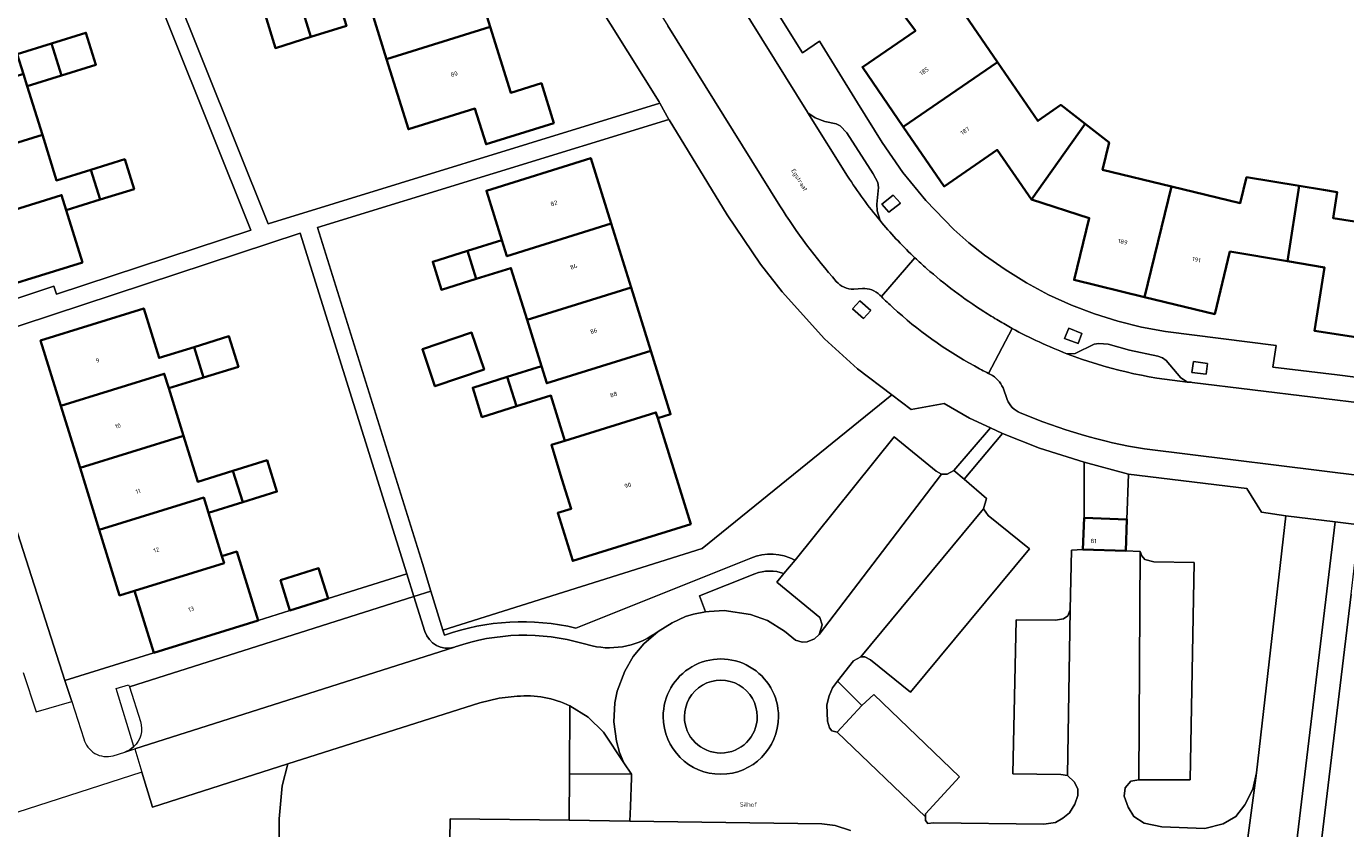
# Model space of a CAD drawing. Header units: metres. Extents: x 197700 to 204338, y 317132 to 325229.
# Tile 81 of 256: x 198932 to 199040, y 320435 to 320501. Entities that reach past the tile are written whole.
import ezdxf
from ezdxf.enums import TextEntityAlignment as Align

# ---------------------------------------------------------------- set-up
doc = ezdxf.new("R2010")
doc.units = ezdxf.units.M
for name, color, linetype, lineweight in [('B-WE-GR-BEPLANTING_CULTUUR_BODEMBEDEKKER-GV', 90, 'Continuous', 18), ('B-WE-GR-BEPLANTING_CULTUUR_HEESTERS-GV', 90, 'Continuous', 18), ('B-WE-OG-BEBOUWING-GV', 7, 'Continuous', 35), ('B-WE-OG-BEBOUWING-T18', 10, 'Continuous', 18), ('B-WE-OG-TERREIN_CULTUURSCHEIDING-GV', 7, 'Continuous', 18), ('B-WE-OG-TERREIN_ERF-GV', 7, 'Continuous', 18), ('B-WE-OG-TOPOGRAFIE-T18', 10, 'Continuous', 18), ('B-WE-VH-ONVERHARD-GV', 252, 'Continuous', 18), ('B-WE-VH-VERHARDING_ASFALT-GV', 252, 'Continuous', 18), ('B-WE-VH-VERHARDING_BETONSTRAATSTEEN-GV', 252, 'Continuous', 18), ('B-WE-VH-VERHARDING_OPEN-GV', 252, 'Continuous', 18), ('B-WE-VH-VERHARDING_SIERBESTRATING-GV', 252, 'Continuous', 18), ('B-WE-VH-VERHARDING_TEGEL-GV', 252, 'Continuous', 18)]:
    doc.layers.add(name, color=color, linetype=linetype, lineweight=lineweight)
doc.styles.add('NLCS-ISO-M200-T18', font='NLCS-ISO.ttf', dxfattribs={"height": 0.36})

msp = doc.modelspace()

# ---------------------------------------------------------------- linework, layer by layer
at = {"layer": 'B-WE-GR-BEPLANTING_CULTUUR_BODEMBEDEKKER-GV'}
for points in [[(199010.954, 320467.82), (199009.222, 320468.615), (199007.122, 320469.819), (199004.42, 320469.321), (199002.809, 320470.542), (198987.195, 320457.874), (198965.84, 320451.162), (198965.969, 320450.746)], [(198994.844, 320456.923), (199003.018, 320467.069), (199006.468, 320464.263), (199006.918, 320464.013), (199007.368, 320464.012), (199007.918, 320464.312), (199010.954, 320467.82)], [(198976.794, 320451.331), (198991.193, 320457.076)], [(198991.537, 320455.792), (198986.976, 320453.982), (198987.472, 320452.652), (198987.765, 320452.7), (198989.016, 320452.763), (198991.169, 320452.435), (198992.576, 320451.95), (198993.985, 320451.065), (198994.893, 320450.324), (198995.446, 320450.18), (198995.846, 320450.184), (198996.443, 320450.44), (198996.84, 320450.794), (198997.081, 320451.597), (198996.875, 320452.195), (198993.342, 320455.109), (198993.925, 320455.813)]]:
    msp.add_lwpolyline(points, dxfattribs=at)
for points in [[(199000.351, 320444.947), (199001.351, 320445.847), (199008.401, 320439.083), (199005.596, 320436.032), (199005.596, 320435.782), (199005.596, 320435.482), (199005.796, 320435.231), (199006.247, 320435.28), (199015.351, 320435.171), (199016.301, 320435.321), (199016.902, 320435.671), (199017.452, 320436.12), (199017.903, 320436.821), (199018.153, 320437.522), (199018.154, 320438.073), (199017.854, 320438.673), (199017.305, 320439.174), (199016.755, 320439.275), (199012.803, 320439.329), (199013.062, 320451.993), (199016.313, 320451.989), (199016.964, 320452.089), (199017.314, 320452.339), (199017.515, 320452.839), (199017.618, 320457.745), (199018.57, 320457.809), (199018.667, 320460.411), (199018.673, 320465.002), (199014.973, 320466.157), (199011.943, 320467.351), (199008.771, 320463.584), (199010.618, 320462.007), (199010.367, 320461.156), (199010.767, 320460.605), (199014.166, 320457.848), (199004.354, 320446.045), (199001.054, 320448.701), (199000.604, 320448.952), (199000.254, 320448.952), (198999.664, 320448.623), (198998.332, 320446.959)], [(199023.157, 320438.818), (199022.506, 320438.718), (199022.056, 320438.169), (199021.955, 320437.468), (199022.305, 320436.567), (199022.754, 320435.815), (199023.605, 320435.263), (199025.055, 320434.962), (199028.607, 320434.808), (199030.108, 320435.207), (199031.158, 320435.807), (199031.91, 320436.757), (199032.561, 320438.059), (199032.862, 320439.409), (199035.278, 320460.581), (199033.277, 320460.883), (199032.079, 320462.837), (199022.325, 320463.998), (199022.195, 320460.279), (199022.098, 320457.677), (199023.271, 320457.64), (199023.421, 320457.289), (199023.671, 320456.988), (199024.42, 320456.788), (199027.722, 320456.734), (199027.409, 320438.814)]]:
    msp.add_lwpolyline(points, close=True, dxfattribs=at)
for points in [[(198991.193, 320457.076, -0.2269958), (198994.844, 320456.923)], [(198993.925, 320455.813, 0.1888763), (198991.537, 320455.792)], [(198965.969, 320450.746, -0.1436737), (198976.794, 320451.331)], [(198991.732, 320444.033, 1.0001666), (198985.732, 320444.03)], [(198985.732, 320444.03, 0.9998333), (198991.732, 320444.033)]]:
    msp.add_lwpolyline(points, format="xyb", dxfattribs=at)
at = {"layer": 'B-WE-GR-BEPLANTING_CULTUUR_HEESTERS-GV'}
for points in [[(198962.861, 320455.792), (198956.376, 320453.763), (198953.235, 320452.78), (198950.601, 320451.956), (198942.017, 320449.296), (198934.697, 320447.002), (198935.25, 320445.283), (198936.238, 320442.212)], [(198938.673, 320440.811), (198939.631, 320441.109), (198940.031, 320441.293), (198940.38, 320441.56), (198938.903, 320446.346), (198939.939, 320446.665), (198940.008, 320446.48), (198963.444, 320453.928), (198962.861, 320455.792)], [(198971.939, 320445.708), (198970.478, 320445.552), (198968.876, 320445.176), (198953.052, 320440.134)], [(198966.051, 320411.156), (198966.439, 320435.619), (198976.226, 320435.496), (198976.257, 320439.33), (198976.301, 320444.918)], [(198953.052, 320440.134), (198952.604, 320438.326), (198952.333, 320435.622), (198952.353, 320433.772)]]:
    msp.add_lwpolyline(points, dxfattribs=at)
for points in [[(198976.301, 320444.918, 0.1366369), (198971.939, 320445.708)], [(198936.238, 320442.212, 0.4179894), (198938.673, 320440.811)]]:
    msp.add_lwpolyline(points, format="xyb", dxfattribs=at)
at = {"layer": 'B-WE-OG-BEBOUWING-GV'}
for points in [[(199002.104, 320504.12), (199004.763, 320500.529), (199000.394, 320497.543), (199003.767, 320492.626), (199011.538, 320497.94), (199008.228, 320502.761), (199010.051, 320503.983), (199007.438, 320507.505)], [(198969.741, 320500.853), (198968.17, 320505.903), (198965.923, 320505.247), (198959.608, 320503.282), (198961.191, 320498.192)], [(198957.019, 320503.683), (198954.107, 320502.777), (198954.963, 320500.024), (198957.891, 320500.935), (198957.377, 320502.587)], [(198954.963, 320500.024), (198954.107, 320502.777), (198951.178, 320501.865), (198952.035, 320499.113)], [(198969.741, 320500.853), (198961.191, 320498.192), (198962.989, 320492.415), (198968.472, 320494.122), (198969.385, 320491.19), (198974.97, 320492.928), (198973.947, 320496.213), (198971.429, 320495.429)], [(198930.767, 320498.614), (198931.278, 320496.968), (198931.585, 320495.978), (198934.413, 320496.856), (198933.595, 320499.491)], [(198934.413, 320496.856), (198937.241, 320497.733), (198936.423, 320500.369), (198933.595, 320499.491)], [(199014.327, 320486.62), (199018.741, 320492.869), (199016.744, 320494.418), (199014.854, 320493.11), (199011.538, 320497.94), (199003.767, 320492.626), (199007.139, 320487.711), (199011.502, 320490.717)], [(198923.268, 320488.993), (198932.832, 320491.96), (198931.585, 320495.978), (198931.278, 320496.968), (198931.116, 320496.918), (198930.049, 320496.587), (198922.688, 320494.307), (198923.424, 320491.934), (198922.449, 320491.632)], [(199023.63, 320478.6), (199025.861, 320487.705), (199020.182, 320489.081), (199020.722, 320491.332), (199018.741, 320492.869), (199014.327, 320486.62), (199019.083, 320485.106), (199017.84, 320480.006)], [(198934.417, 320486.99), (198934.798, 320485.762), (198937.594, 320486.63), (198936.832, 320489.085), (198933.997, 320488.205), (198932.832, 320491.96), (198923.268, 320488.993), (198924.087, 320486.353), (198925.043, 320486.65), (198925.77, 320484.307)], [(198937.594, 320486.63), (198940.39, 320487.497), (198939.628, 320489.953), (198936.832, 320489.085)], [(198971.102, 320481.964), (198979.696, 320484.644), (198978.012, 320490.041), (198969.418, 320487.36), (198970.69, 320483.284)], [(199023.63, 320478.6), (199029.419, 320477.195), (199030.681, 320482.341), (199035.432, 320481.543), (199036.368, 320487.755), (199032.047, 320488.472), (199031.531, 320486.332), (199025.861, 320487.705)], [(199035.432, 320481.543), (199038.462, 320481.034), (199037.634, 320475.815), (199043.537, 320474.896), (199044.975, 320484.184), (199039.19, 320485.092), (199039.518, 320487.232), (199038.374, 320487.422), (199036.368, 320487.755)], [(198934.798, 320485.762), (198934.417, 320486.99), (198925.77, 320484.307), (198926.6, 320481.631), (198925.645, 320481.334), (198926.531, 320478.476), (198936.134, 320481.455)], [(198979.696, 320484.644), (198971.102, 320481.964), (198970.69, 320483.284), (198967.854, 320482.399), (198968.576, 320480.087), (198971.437, 320480.979), (198972.768, 320476.712), (198981.336, 320479.383)], [(198968.576, 320480.087), (198967.854, 320482.399), (198964.994, 320481.507), (198965.715, 320479.194)], [(198973.958, 320472.896), (198974.396, 320471.49), (198982.966, 320474.157), (198981.336, 320479.383), (198972.768, 320476.712)], [(198934.356, 320469.631), (198942.879, 320472.272), (198943.248, 320471.08), (198946.114, 320471.968), (198945.336, 320474.479), (198942.452, 320473.585), (198941.189, 320477.661), (198932.684, 320475.025)], [(198969.231, 320472.624), (198968.199, 320475.667), (198964.15, 320474.293), (198965.182, 320471.25)], [(198946.114, 320471.968), (198948.98, 320472.856), (198948.202, 320475.367), (198945.336, 320474.479)], [(198983.53, 320468.611), (198984.593, 320468.943), (198982.966, 320474.157), (198974.396, 320471.49), (198973.958, 320472.896), (198971.137, 320472.016), (198971.891, 320469.599), (198974.728, 320470.484), (198975.89, 320466.758), (198983.379, 320469.094)], [(198942.879, 320472.272), (198934.356, 320469.631), (198935.939, 320464.523), (198944.462, 320467.164), (198943.248, 320471.08)], [(198971.891, 320469.599), (198971.137, 320472.016), (198968.299, 320471.131), (198969.053, 320468.714)], [(198983.53, 320468.611), (198983.379, 320469.094), (198975.89, 320466.758), (198974.771, 320466.409), (198975.646, 320463.601), (198976.407, 320461.162), (198975.292, 320460.814), (198976.527, 320456.855), (198986.251, 320459.888)], [(198935.939, 320464.523), (198937.522, 320459.415), (198946.133, 320462.083), (198946.523, 320460.825), (198949.338, 320461.697), (198948.536, 320464.284), (198945.633, 320463.384), (198944.462, 320467.164)], [(198949.338, 320461.697), (198952.153, 320462.57), (198951.351, 320465.156), (198948.536, 320464.284)], [(198940.437, 320454.396), (198947.807, 320456.68), (198947.631, 320457.249), (198946.523, 320460.825), (198946.133, 320462.083), (198937.522, 320459.415), (198939.197, 320454.011)], [(199018.57, 320457.809), (199022.098, 320457.677), (199022.195, 320460.279), (199018.667, 320460.411)], [(198950.601, 320451.956), (198948.844, 320457.625), (198947.631, 320457.249), (198947.807, 320456.68), (198940.437, 320454.396), (198942.017, 320449.296)], [(198956.376, 320453.763), (198955.597, 320456.255), (198952.455, 320455.272), (198953.235, 320452.78)]]:
    msp.add_lwpolyline(points, close=True, dxfattribs=at)
at = {"layer": 'B-WE-OG-TERREIN_CULTUURSCHEIDING-GV'}
msp.add_lwpolyline([(198952.353, 320433.772), (198952.333, 320435.622), (198952.604, 320438.326), (198953.052, 320440.134), (198941.916, 320436.585), (198941.039, 320439.458), (198929.879, 320435.858)], dxfattribs=at)
at = {"layer": 'B-WE-OG-TERREIN_ERF-GV'}
for points in [[(198960.281, 320532.258), (198946.784, 320527.979), (198935.496, 320524.4), (198951.429, 320484.627), (198983.718, 320494.573), (198983.663, 320494.674), (198969.18, 320517.812)], [(198965.84, 320451.162), (198987.195, 320457.874), (199002.809, 320470.542), (199000, 320472.67), (198997.278, 320475.159), (198993.785, 320479.024), (198992.011, 320481.306), (198989.266, 320485.379), (198984.479, 320493.183), (198984.453, 320493.23), (198955.51, 320484.315), (198964.14, 320456.636), (198964.843, 320454.373)], [(198982.966, 320474.157), (198984.593, 320468.943), (198983.53, 320468.611), (198986.251, 320459.888), (198976.527, 320456.855), (198975.292, 320460.814), (198976.407, 320461.162), (198975.646, 320463.601), (198974.771, 320466.409), (198975.89, 320466.758), (198974.728, 320470.484), (198971.891, 320469.599), (198969.053, 320468.714), (198968.299, 320471.131), (198971.137, 320472.016), (198973.958, 320472.896), (198972.768, 320476.712), (198971.437, 320480.979), (198968.576, 320480.087), (198965.715, 320479.194), (198964.994, 320481.507), (198967.854, 320482.399), (198970.69, 320483.284), (198969.418, 320487.36), (198978.012, 320490.041), (198979.696, 320484.644), (198981.336, 320479.383)], [(198969.231, 320472.624), (198965.182, 320471.25), (198964.15, 320474.293), (198968.199, 320475.667)]]:
    msp.add_lwpolyline(points, close=True, dxfattribs=at)
for points in [[(198925.345, 320476.704), (198933.772, 320479.482), (198933.988, 320478.826), (198950.02, 320484.111), (198933.459, 320525.453), (198922.288, 320526.166)], [(198978.791, 320525.405), (198995.454, 320498.717), (198996.856, 320499.688), (199000, 320494.604), (199002.027, 320491.326), (199003.726, 320488.856), (199005.63, 320486.54), (199007.927, 320484.168), (199009.155, 320483.063), (199010.452, 320482.04), (199012.153, 320480.856), (199013.916, 320479.767), (199015.741, 320478.785), (199017.626, 320477.923), (199019.506, 320477.203), (199021.427, 320476.602), (199023.381, 320476.12), (199025.361, 320475.757), (199034.483, 320474.613), (199034.2, 320472.807), (199039.503, 320472.179), (199042.744, 320471.783)], [(198968.17, 320505.903), (198969.741, 320500.853), (198971.429, 320495.429), (198973.947, 320496.213), (198974.97, 320492.928), (198969.385, 320491.19), (198968.472, 320494.122), (198962.989, 320492.415), (198961.191, 320498.192), (198959.608, 320503.282)], [(199043.537, 320474.896), (199037.634, 320475.815), (199038.462, 320481.034), (199035.432, 320481.543), (199030.681, 320482.341), (199029.419, 320477.195), (199023.63, 320478.6), (199017.84, 320480.006), (199019.083, 320485.106), (199014.327, 320486.62), (199011.502, 320490.717), (199007.139, 320487.711), (199003.767, 320492.626), (199000.394, 320497.543), (199004.763, 320500.529), (199002.104, 320504.12)], [(199008.228, 320502.761), (199011.538, 320497.94), (199014.854, 320493.11), (199016.744, 320494.418), (199018.741, 320492.869), (199020.722, 320491.332), (199020.182, 320489.081), (199025.861, 320487.705), (199031.531, 320486.332), (199032.047, 320488.472), (199036.368, 320487.755), (199038.374, 320487.422), (199039.518, 320487.232), (199039.19, 320485.092), (199044.975, 320484.184)], [(198957.891, 320500.935), (198954.963, 320500.024), (198952.035, 320499.113), (198951.178, 320501.865)], [(198930.767, 320498.614), (198933.595, 320499.491), (198936.423, 320500.369), (198937.241, 320497.733), (198934.413, 320496.856), (198931.585, 320495.978), (198932.832, 320491.96), (198933.997, 320488.205), (198936.832, 320489.085), (198939.628, 320489.953), (198940.39, 320487.497), (198937.594, 320486.63), (198934.798, 320485.762), (198936.134, 320481.455), (198926.531, 320478.476)], [(198928.959, 320464.839), (198934.697, 320447.002), (198942.017, 320449.296), (198940.437, 320454.396), (198939.197, 320454.011), (198937.522, 320459.415), (198935.939, 320464.523), (198934.356, 320469.631), (198932.684, 320475.025), (198941.189, 320477.661), (198942.452, 320473.585), (198945.336, 320474.479), (198948.202, 320475.367), (198948.98, 320472.856), (198946.114, 320471.968), (198943.248, 320471.08), (198944.462, 320467.164), (198945.633, 320463.384), (198948.536, 320464.284), (198951.351, 320465.156), (198952.153, 320462.57), (198949.338, 320461.697), (198946.523, 320460.825), (198947.631, 320457.249), (198948.844, 320457.625), (198950.601, 320451.956), (198953.235, 320452.78), (198952.455, 320455.272), (198955.597, 320456.255), (198956.376, 320453.763), (198962.861, 320455.792), (198954.077, 320483.869), (198925.992, 320474.61)], [(199040.676, 320454.119), (199036.148, 320416.731), (199035.844, 320413.126), (199035.691, 320409.523), (199035.887, 320403.165), (199036.285, 320399.261), (199038.211, 320389.272), (199040.755, 320389.745), (199039.79, 320395.02), (199041.27, 320395.35)]]:
    msp.add_lwpolyline(points, dxfattribs=at)
at = {"layer": 'B-WE-VH-ONVERHARD-GV'}
for points in [[(199002.58, 320485.588), (199003.538, 320486.329), (199002.94, 320487.001), (199002.008, 320486.254)], [(199000.186, 320478.284), (198999.591, 320477.623), (199000.491, 320476.824), (199001.078, 320477.482)], [(199018.485, 320475.597), (199017.398, 320476.022), (199017.047, 320475.183), (199018.177, 320474.776)], [(199028.836, 320473.13), (199027.664, 320473.286), (199027.532, 320472.391), (199028.718, 320472.248)]]:
    msp.add_lwpolyline(points, close=True, dxfattribs=at)
at = {"layer": 'B-WE-VH-VERHARDING_ASFALT-GV'}
for points in [[(198955.433, 320547.482), (198962.938, 320535.43), (198967.216, 320528.534), (198967.497, 320528.081), (198973.988, 320517.633), (198974.32, 320517.098), (198984.37, 320500.934), (198993.595, 320486.115)], [(198999.178, 320488.556), (198995.909, 320493.775), (198995.874, 320493.831), (198982.907, 320514.678), (198965.937, 320541.967)], [(199001.83, 320478.757), (199001.957, 320478.632), (199004.725, 320481.824), (199004.56, 320481.98)], [(199004.725, 320481.824), (199001.957, 320478.632)], [(198999.677, 320479.246), (199000.396, 320479.302)], [(199012.745, 320476.01), (199010.782, 320472.305), (199010.942, 320472.225)], [(199010.782, 320472.305), (199012.745, 320476.01)], [(199011.981, 320471.107), (199012.327, 320470.155)], [(199042.474, 320469.752), (199027.57, 320471.563)], [(199023.624, 320466.091), (199041.794, 320463.852), (199042.457, 320469.623), (199042.474, 320469.752)]]:
    msp.add_lwpolyline(points, dxfattribs=at)
for points in [[(199001.847, 320484.901, -0.0312402), (198999.178, 320488.556)], [(198993.595, 320486.115, 0.0403594), (198998.243, 320479.882)], [(199004.56, 320481.98, -0.0273754), (199001.847, 320484.901)], [(199005.682, 320480.953, -0.0098251), (199004.725, 320481.824)], [(199010.41, 320477.396, -0.0379951), (199005.682, 320480.953)], [(198998.243, 320479.882, 0.2196757), (198999.677, 320479.246)], [(199000.396, 320479.302, -0.2098105), (199001.83, 320478.757)], [(199001.957, 320478.632, 0.0091329), (199002.913, 320477.725)], [(199002.913, 320477.725, 0.0589629), (199009.619, 320472.918)], [(199011.614, 320476.653, -0.0088436), (199010.41, 320477.396)], [(199012.745, 320476.01, -0.0079132), (199011.614, 320476.653)], [(199017.252, 320473.927, -0.0330712), (199012.745, 320476.01)], [(199027.18, 320471.598, -0.0682623), (199017.252, 320473.927)], [(199009.619, 320472.918, 0.0091753), (199010.782, 320472.305)], [(199010.942, 320472.225, -0.1738065), (199011.981, 320471.107)], [(199027.57, 320471.563, -0.0030002), (199027.18, 320471.598)], [(199012.327, 320470.155, 0.2180474), (199013.406, 320469.06)], [(199013.406, 320469.06, 0.0605306), (199023.624, 320466.091)]]:
    msp.add_lwpolyline(points, format="xyb", dxfattribs=at)
at = {"layer": 'B-WE-VH-VERHARDING_BETONSTRAATSTEEN-GV'}
for points in [[(199001.847, 320484.901), (199001.611, 320485.706), (199001.585, 320486.245), (199001.72, 320487.63), (199001.658, 320488.02), (199001.294, 320488.736), (198999.11, 320492.135), (198998.571, 320492.704), (198998.224, 320492.877), (198997.304, 320493.052), (198996.516, 320493.359), (198995.909, 320493.775), (198999.178, 320488.556)], [(199027.18, 320471.598), (199026.638, 320471.949), (199025.434, 320473.364), (199025.109, 320473.596), (199024.745, 320473.735), (199022.407, 320474.214), (199020.648, 320474.722), (199019.862, 320474.775), (199019.497, 320474.705), (199017.918, 320473.958), (199017.252, 320473.927)], [(199031.202, 320426.847), (199032.862, 320439.409), (199032.561, 320438.059), (199031.91, 320436.757), (199031.158, 320435.807), (199030.108, 320435.207), (199028.607, 320434.808), (199025.055, 320434.962), (199023.605, 320435.263), (199022.754, 320435.815), (199022.305, 320436.567), (199021.955, 320437.468), (199022.056, 320438.169), (199022.506, 320438.718), (199023.157, 320438.818), (199023.271, 320457.64), (199022.098, 320457.677), (199018.57, 320457.809), (199017.618, 320457.745), (199017.515, 320452.839), (199017.305, 320439.174), (199017.854, 320438.673), (199018.154, 320438.073), (199018.153, 320437.522), (199017.903, 320436.821), (199017.452, 320436.12), (199016.902, 320435.671), (199016.301, 320435.321), (199015.351, 320435.171), (199006.247, 320435.28), (199005.796, 320435.231), (199005.596, 320435.482), (199005.596, 320435.782), (198998.327, 320442.756), (198997.875, 320442.851), (198997.672, 320443.099), (198997.516, 320443.649), (198997.452, 320444.998), (198997.644, 320445.75), (198997.937, 320446.403), (198998.332, 320446.959), (198999.664, 320448.623), (199000.254, 320448.952), (199010.367, 320461.156), (199010.618, 320462.007), (199008.771, 320463.584), (199007.918, 320464.312), (199007.368, 320464.012), (199006.918, 320464.013), (198996.84, 320450.794), (198996.443, 320450.44), (198995.846, 320450.184), (198995.446, 320450.18), (198994.893, 320450.324), (198993.985, 320451.065), (198992.576, 320451.95), (198991.169, 320452.435), (198989.016, 320452.763), (198987.765, 320452.7), (198987.472, 320452.652), (198986.467, 320452.486), (198985.819, 320452.279), (198984.724, 320451.768), (198983.581, 320451.056), (198982.391, 320450.043), (198981.502, 320448.983), (198980.815, 320447.775), (198980.183, 320446.118), (198979.993, 320445.165), (198979.91, 320443.614), (198980.127, 320442.016), (198980.387, 320441.068), (198980.744, 320440.236), (198981.376, 320439.289), (198981.36, 320438.977), (198981.285, 320436.625), (198981.248, 320435.425), (198997.057, 320435.19), (198998.159, 320435.052), (198999.414, 320434.665)], [(199046.827, 320381.431), (199039.972, 320380.135), (199037.772, 320381.44), (199034.782, 320396.859), (199034.235, 320400.564), (199033.937, 320404.018), (199033.739, 320407.723), (199033.793, 320411.326), (199033.995, 320414.48), (199034.75, 320421.938), (199039.354, 320460.071), (199035.278, 320460.581), (199032.862, 320439.409), (199031.202, 320426.847), (199030.751, 320426.196), (199030.251, 320425.847), (199029.642, 320420.241)], [(198991.193, 320457.076), (198976.794, 320451.331)], [(198993.925, 320455.813), (198994.844, 320456.923)], [(198983.581, 320451.056), (198984.724, 320451.768), (198985.819, 320452.279), (198986.467, 320452.486), (198987.472, 320452.652), (198986.976, 320453.982), (198991.537, 320455.792)], [(198964.341, 320451.055), (198963.444, 320453.928), (198940.008, 320446.48)], [(198965.969, 320450.746), (198965.84, 320451.162), (198964.843, 320454.373), (198963.444, 320453.928), (198964.341, 320451.055)], [(198976.301, 320444.918), (198977.803, 320443.98), (198979.07, 320442.744), (198980.744, 320440.236), (198980.387, 320441.068), (198980.127, 320442.016), (198979.91, 320443.614), (198979.993, 320445.165), (198980.183, 320446.118), (198980.815, 320447.775), (198981.502, 320448.983), (198982.391, 320450.043), (198983.581, 320451.056)], [(198940.38, 320441.56), (198940.031, 320441.293), (198939.631, 320441.109), (198940.44, 320441.367), (198966.795, 320449.755)], [(198966.841, 320449.77), (198966.795, 320449.755), (198940.44, 320441.367), (198941.039, 320439.458), (198941.916, 320436.585), (198953.052, 320440.134), (198968.876, 320445.176), (198970.478, 320445.552), (198971.939, 320445.708)], [(198966.795, 320449.755), (198966.841, 320449.77)], [(198977.389, 320450.06), (198978.129, 320449.857)], [(198978.129, 320449.857), (198977.389, 320450.06)], [(198940.008, 320446.48), (198940.912, 320443.625)]]:
    msp.add_lwpolyline(points, dxfattribs=at)
for points in [[(198999.178, 320488.556, 0.0312402), (199001.847, 320484.901)], [(199017.252, 320473.927, 0.0682623), (199027.18, 320471.598)], [(198994.844, 320456.923, 0.2269958), (198991.193, 320457.076)], [(198991.537, 320455.792, -0.1888763), (198993.925, 320455.813)], [(198976.794, 320451.331, 0.1436737), (198965.969, 320450.746)], [(198964.341, 320451.055, 0.4091893), (198966.795, 320449.755)], [(198966.795, 320449.755, -0.4091893), (198964.341, 320451.055)], [(198966.841, 320449.77, -0.1553031), (198977.389, 320450.06)], [(198977.389, 320450.06, 0.1553031), (198966.841, 320449.77)], [(198978.129, 320449.857, 0.218651), (198983.581, 320451.056)], [(198983.581, 320451.056, -0.218651), (198978.129, 320449.857)], [(198983.982, 320444.03, -1.0001052), (198993.482, 320444.033)], [(198993.482, 320444.033, 1.0001052), (198983.982, 320444.03)], [(198985.732, 320444.03, -1.0001666), (198991.732, 320444.033)], [(198971.939, 320445.708, -0.1366369), (198976.301, 320444.918)], [(198993.482, 320444.033, -0.9998947), (198983.982, 320444.03)], [(198983.982, 320444.03, 0.9998947), (198993.482, 320444.033)], [(198991.732, 320444.033, -0.9998333), (198985.732, 320444.03)], [(198940.912, 320443.625, -0.287414), (198940.38, 320441.56)]]:
    msp.add_lwpolyline(points, format="xyb", dxfattribs=at)
for points in [[(198993.925, 320455.813), (198993.342, 320455.109), (198996.875, 320452.195), (198997.081, 320451.597), (198996.84, 320450.794), (199006.918, 320464.013), (199006.468, 320464.263), (199003.018, 320467.069), (198994.844, 320456.923)], [(199010.367, 320461.156), (199000.254, 320448.952), (199000.604, 320448.952), (199001.054, 320448.701), (199004.354, 320446.045), (199014.166, 320457.848), (199010.767, 320460.605)], [(199023.271, 320457.64), (199023.157, 320438.818), (199027.409, 320438.814), (199027.722, 320456.734), (199024.42, 320456.788), (199023.671, 320456.988), (199023.421, 320457.289)], [(199017.305, 320439.174), (199017.515, 320452.839), (199017.314, 320452.339), (199016.964, 320452.089), (199016.313, 320451.989), (199013.062, 320451.993), (199012.803, 320439.329), (199016.755, 320439.275)], [(199005.596, 320435.782), (199005.596, 320436.032), (199008.401, 320439.083), (199001.351, 320445.847), (199000.351, 320444.947), (198998.327, 320442.756)], [(198981.285, 320436.625), (198981.36, 320438.977), (198981.376, 320439.289), (198976.257, 320439.33), (198976.226, 320435.496), (198981.248, 320435.425)]]:
    msp.add_lwpolyline(points, close=True, dxfattribs=at)
at = {"layer": 'B-WE-VH-VERHARDING_OPEN-GV'}
msp.add_lwpolyline([(198999.414, 320434.665), (198998.159, 320435.052), (198997.057, 320435.19), (198981.248, 320435.425), (198976.226, 320435.496), (198966.439, 320435.619), (198966.051, 320411.156)], dxfattribs=at)
at = {"layer": 'B-WE-VH-VERHARDING_SIERBESTRATING-GV'}
msp.add_lwpolyline([(198931.245, 320447.656), (198932.31, 320444.425), (198935.25, 320445.283), (198934.697, 320447.002), (198928.959, 320464.839)], dxfattribs=at)
at = {"layer": 'B-WE-VH-VERHARDING_TEGEL-GV'}
for points in [[(198965.937, 320541.967), (198982.907, 320514.678), (198995.874, 320493.831), (198995.909, 320493.775), (198996.516, 320493.359), (198997.304, 320493.052), (198998.224, 320492.877), (198998.571, 320492.704), (198999.11, 320492.135), (199001.294, 320488.736), (199001.658, 320488.02), (199001.72, 320487.63), (199001.585, 320486.245), (199001.611, 320485.706), (199001.847, 320484.901)], [(198925.992, 320474.61), (198954.077, 320483.869), (198962.861, 320455.792), (198963.444, 320453.928), (198964.843, 320454.373), (198964.14, 320456.636), (198955.51, 320484.315), (198984.453, 320493.23), (198983.718, 320494.573), (198951.429, 320484.627), (198935.496, 320524.4), (198946.784, 320527.979), (198960.281, 320532.258), (198959.185, 320534.003), (198951.671, 320531.706), (198946.075, 320529.995), (198944.242, 320529.434), (198944.431, 320528.807), (198934.81, 320525.757), (198934.408, 320526.895), (198921.725, 320527.705)], [(198922.288, 320526.166), (198933.459, 320525.453), (198950.02, 320484.111), (198933.988, 320478.826), (198933.772, 320479.482), (198925.345, 320476.704)], [(199042.744, 320471.783), (199039.503, 320472.179), (199034.2, 320472.807), (199034.483, 320474.613), (199025.361, 320475.757), (199023.381, 320476.12), (199021.427, 320476.602), (199019.506, 320477.203), (199017.626, 320477.923), (199015.741, 320478.785), (199013.916, 320479.767), (199012.153, 320480.856), (199010.452, 320482.04), (199009.155, 320483.063), (199007.927, 320484.168), (199005.63, 320486.54), (199003.726, 320488.856), (199002.027, 320491.326), (199000, 320494.604), (198996.856, 320499.688), (198995.454, 320498.717), (198978.791, 320525.405)], [(198969.18, 320517.812), (198983.663, 320494.674), (198983.718, 320494.573), (198984.453, 320493.23), (198984.479, 320493.183), (198989.266, 320485.379), (198992.011, 320481.306), (198993.785, 320479.024), (198997.278, 320475.159), (199000, 320472.67), (199002.809, 320470.542)], [(198993.595, 320486.115), (198984.37, 320500.934)], [(199004.56, 320481.98), (199004.725, 320481.824)], [(199000.396, 320479.302), (198999.677, 320479.246)], [(199001.957, 320478.632), (199001.83, 320478.757)], [(199017.252, 320473.927), (199017.918, 320473.958), (199019.497, 320474.705), (199019.862, 320474.775), (199020.648, 320474.722), (199022.407, 320474.214), (199024.745, 320473.735), (199025.109, 320473.596), (199025.434, 320473.364), (199026.638, 320471.949), (199027.18, 320471.598)], [(199010.942, 320472.225), (199010.782, 320472.305)], [(199012.327, 320470.155), (199011.981, 320471.107)], [(199027.57, 320471.563), (199042.474, 320469.752)], [(199002.809, 320470.542), (199004.42, 320469.321), (199007.122, 320469.819), (199009.222, 320468.615), (199010.954, 320467.82), (199011.943, 320467.351), (199014.973, 320466.157), (199018.673, 320465.002), (199022.325, 320463.998), (199032.079, 320462.837), (199033.277, 320460.883), (199035.278, 320460.581), (199039.354, 320460.071), (199041.331, 320459.824), (199041.794, 320463.852), (199023.624, 320466.091)]]:
    msp.add_lwpolyline(points, dxfattribs=at)
for points in [[(199002.58, 320485.588), (199002.008, 320486.254), (199002.94, 320487.001), (199003.538, 320486.329)], [(199000.186, 320478.284), (199001.078, 320477.482), (199000.491, 320476.824), (198999.591, 320477.623)], [(199018.485, 320475.597), (199018.177, 320474.776), (199017.047, 320475.183), (199017.398, 320476.022)], [(199028.836, 320473.13), (199028.718, 320472.248), (199027.532, 320472.391), (199027.664, 320473.286)], [(199007.918, 320464.312), (199008.771, 320463.584), (199011.943, 320467.351), (199010.954, 320467.82)], [(199022.325, 320463.998), (199018.673, 320465.002), (199018.667, 320460.411), (199022.195, 320460.279)], [(199039.972, 320380.135), (199038.211, 320389.272), (199036.285, 320399.261), (199035.887, 320403.165), (199035.691, 320409.523), (199035.844, 320413.126), (199036.148, 320416.731), (199040.676, 320454.119), (199041.331, 320459.824), (199039.354, 320460.071), (199034.75, 320421.938), (199033.995, 320414.48), (199033.793, 320411.326), (199033.739, 320407.723), (199033.937, 320404.018), (199034.235, 320400.564), (199034.782, 320396.859), (199037.772, 320381.44)], [(199000.351, 320444.947), (198998.332, 320446.959), (198997.937, 320446.403), (198997.644, 320445.75), (198997.452, 320444.998), (198997.516, 320443.649), (198997.672, 320443.099), (198997.875, 320442.851), (198998.327, 320442.756)], [(198980.744, 320440.236), (198979.07, 320442.744), (198977.803, 320443.98), (198976.301, 320444.918), (198976.257, 320439.33), (198981.376, 320439.289)]]:
    msp.add_lwpolyline(points, close=True, dxfattribs=at)
for points in [[(198998.243, 320479.882, -0.0403594), (198993.595, 320486.115)], [(199001.847, 320484.901, 0.0273754), (199004.56, 320481.98)], [(199004.725, 320481.824, 0.0098251), (199005.682, 320480.953)], [(199005.682, 320480.953, 0.0379951), (199010.41, 320477.396)], [(198999.677, 320479.246, -0.2196757), (198998.243, 320479.882)], [(199001.83, 320478.757, 0.2098105), (199000.396, 320479.302)], [(199002.913, 320477.725, -0.0091329), (199001.957, 320478.632)], [(199009.619, 320472.918, -0.0589629), (199002.913, 320477.725)], [(199010.41, 320477.396, 0.0088436), (199011.614, 320476.653)], [(199011.614, 320476.653, 0.0079132), (199012.745, 320476.01)], [(199012.745, 320476.01, 0.0330712), (199017.252, 320473.927)], [(199010.782, 320472.305, -0.0091753), (199009.619, 320472.918)], [(199011.981, 320471.107, 0.1738065), (199010.942, 320472.225)], [(199027.18, 320471.598, 0.0030002), (199027.57, 320471.563)], [(199013.406, 320469.06, -0.2180474), (199012.327, 320470.155)], [(199023.624, 320466.091, -0.0605306), (199013.406, 320469.06)]]:
    msp.add_lwpolyline(points, format="xyb", dxfattribs=at)

# ---------------------------------------------------------------- texts
at = {"layer": 'B-WE-OG-BEBOUWING-T18', "style": 'NLCS-ISO-M200-T18'}
for s, rotation, p in [('80', 17.2, (198966.759, 320496.973)), ('185', 34.4, (199005.479, 320497.202)), ('187', 34.4, (199008.849, 320492.289)), ('82', 17.3, (198974.984, 320486.318)), ('189', 346.4, (199021.85, 320483.149)), ('191', 346.4, (199027.915, 320481.676)), ('84', 17.3, (198976.61, 320481.103)), ('86', 17.3, (198978.261, 320475.808)), ('9', 17.2, (198937.385, 320473.37)), ('88', 17.3, (198979.895, 320470.57)), ('10', 17.2, (198939.057, 320467.975)), ('11', 17.2, (198940.723, 320462.598)), ('90', 17.3, (198981.065, 320463.08)), ('12', 17.2, (198942.223, 320457.759)), ('81', 357.9, (199019.44, 320458.498)), ('13', 17.2, (198945.091, 320452.892))]:
    msp.add_text(s, height=0.36, rotation=rotation, dxfattribs=at).set_placement(p, align=Align.MIDDLE)
at = {"layer": 'B-WE-OG-TOPOGRAFIE-T18', "style": 'NLCS-ISO-M200-T18'}
for s, rotation, p in [('Egstraat', 301.8, (198995.165, 320488.214)), ('Silhof', 359.2, (198991.017, 320436.796))]:
    msp.add_text(s, height=0.36, rotation=rotation, dxfattribs=at).set_placement(p, align=Align.MIDDLE)

doc.saveas('drawing.dxf')
